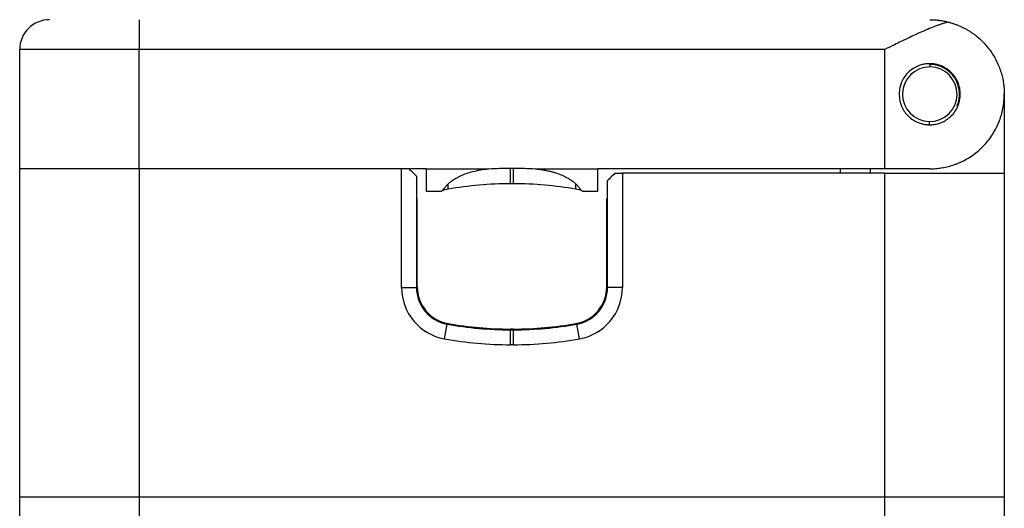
# Model space of a CAD drawing. Header units: inches. Extents: x 0.46 to 8.15, y 1.66 to 8.83.
# Tile 7 of 15: x 6.38 to 7.68, y 5.04 to 5.69. Entities that reach past the tile are written whole.
import ezdxf

# ---------------------------------------------------------------- set-up
doc = ezdxf.new("R2010")
doc.units = ezdxf.units.IN
doc.header["$MEASUREMENT"] = 0

msp = doc.modelspace()

# ---------------------------------------------------------------- linework, layer by layer
at = {"color": 7, "linetype": 'Continuous', "lineweight": 25}
for p, q in [((6.5351, 5.6875), (6.5351, 5.6481)), ((6.5351, 5.6481), (6.3776, 5.6481)), ((6.3776, 5.4906), (6.3776, 5.6481)), ((6.5351, 5.4906), (6.5351, 5.6481)), ((7.5193, 5.6481), (6.5351, 5.6481)), ((7.5193, 5.4906), (7.5193, 5.6481)), ((7.579, 5.6251), (7.579, 5.6284)), ((7.6768, 5.5891), (7.6768, 5.4847)), ((7.5778, 5.553), (7.5777, 5.5497)), ((6.5351, 5.4906), (6.3776, 5.4906)), ((6.3776, 5.0576), (6.3776, 5.4906)), ((6.914, 5.4906), (6.5351, 5.4906)), ((6.5351, 5.4906), (6.5351, 5.0576)), ((6.8815, 5.4906), (6.5351, 5.4906)), ((6.8815, 5.3339), (6.8815, 5.4906)), ((6.914, 5.4906), (6.9965, 5.4906)), ((6.914, 5.4906), (6.914, 5.4611)), ((7.0252, 5.4915), (7.0292, 5.4915)), ((7.0579, 5.4906), (7.1404, 5.4906)), ((7.5193, 5.4906), (7.1404, 5.4906)), ((7.1404, 5.4611), (7.1404, 5.4906)), ((7.163, 5.4847), (7.1729, 5.4847)), ((7.1729, 5.4847), (7.1729, 5.3339)), ((7.5193, 5.4847), (7.1729, 5.4847)), ((7.4603, 5.4906), (7.4603, 5.4847)), ((7.4996, 5.4906), (7.4996, 5.4847)), ((7.5784, 5.4906), (7.5193, 5.4906)), ((7.5193, 5.0576), (7.5193, 5.4847)), ((7.5193, 5.4847), (7.6768, 5.4847)), ((7.6768, 5.4847), (7.6768, 5.0576)), ((6.9012, 5.4808), (6.9012, 5.3339)), ((7.0292, 5.471), (7.0252, 5.471)), ((7.1532, 5.3339), (7.1532, 5.4749)), ((6.914, 5.4611), (6.9335, 5.4611)), ((7.1208, 5.4611), (7.1404, 5.4611)), ((6.9012, 5.4513), (6.9022, 5.4513)), ((6.9022, 5.3347), (6.9022, 5.4513)), ((7.1522, 5.3347), (7.1522, 5.4513)), ((7.1522, 5.4513), (7.1532, 5.4513)), ((6.8815, 5.3339), (6.9012, 5.3339)), ((7.1729, 5.3339), (7.1532, 5.3339)), ((6.9382, 5.2661), (6.9417, 5.2855)), ((7.0292, 5.279), (7.0252, 5.279)), ((7.0252, 5.2584), (7.0252, 5.278)), ((7.0252, 5.278), (7.0292, 5.278)), ((7.0292, 5.2584), (7.0292, 5.278)), ((7.1161, 5.2661), (7.1127, 5.2855)), ((7.0292, 5.2584), (7.0252, 5.2584)), ((6.3776, 4.467), (6.3776, 5.0576)), ((6.3776, 5.0576), (6.5351, 5.0576)), ((6.5351, 5.0576), (6.5351, 4.467)), ((6.5351, 5.0576), (7.5193, 5.0576)), ((7.5193, 4.467), (7.5193, 5.0576)), ((7.5193, 5.0576), (7.6768, 5.0576)), ((7.6768, 5.0576), (7.6768, 4.467))]:
    msp.add_line(p, q, dxfattribs=at)
for centre, radius, start, end in [((6.417, 5.6481), 0.0394, 90, 180), ((7.5784, 5.5891), 0.0394, 336.9072, 89.0547), ((7.5784, 5.5891), 0.036, 89.0547, 269.0547), ((7.5784, 5.5891), 0.036, 269.0547, 89.0547), ((7.0252, 4.9985), 0.4724, 90, 100.0435), ((7.0292, 4.9985), 0.4724, 79.9565, 90), ((6.9514, 5.4153), 0.0492, 100.0435, 110.7275), ((7.103, 5.4153), 0.0492, 69.2725, 79.9565), ((6.9504, 5.3339), 0.0689, 180, 259.8198), ((6.9504, 5.3339), 0.0492, 180, 259.8198), ((6.9514, 5.3347), 0.0492, 180, 259.9552), ((7.103, 5.3347), 0.0492, 280.0448, 0), ((7.104, 5.3339), 0.0492, 280.1802, 0), ((7.104, 5.3339), 0.0689, 280.1802, 0), ((7.0252, 5.7505), 0.4724, 259.8198, 270), ((7.0252, 5.7515), 0.4724, 259.9552, 270), ((7.0292, 5.7515), 0.4724, 270, 280.0448), ((7.0292, 5.7505), 0.4724, 270, 280.1802), ((7.0252, 5.7505), 0.4921, 259.8198, 270), ((7.0292, 5.7505), 0.4921, 270, 280.1802)]:
    msp.add_arc(centre, radius, start, end, dxfattribs=at)
for points, knots in [([(7.6029, 5.6844), (7.6017, 5.684), (7.5992, 5.6834), (7.5953, 5.6822), (7.5913, 5.6808), (7.587, 5.6793), (7.5809, 5.677), (7.5725, 5.6735), (7.5622, 5.669), (7.5515, 5.664), (7.5415, 5.6591), (7.5306, 5.6538), (7.5235, 5.6502), (7.5193, 5.6481)], [0, 0, 0, 0, 0.046753, 0.095127, 0.145154, 0.196862, 0.250278, 0.369898, 0.500911, 0.617765, 0.750128, 0.854015, 1, 1, 1, 1]), ([(7.5784, 5.6875), (7.5797, 5.6875), (7.5821, 5.6875), (7.5854, 5.6873), (7.5882, 5.687), (7.5921, 5.6866), (7.597, 5.6858), (7.601, 5.6848), (7.6029, 5.6844)], [0, 0, 0, 0, 0.156468, 0.29196, 0.406476, 0.500015, 0.764954, 1, 1, 1, 1]), ([(7.6029, 5.6844), (7.6042, 5.684), (7.6069, 5.6833), (7.6108, 5.682), (7.6146, 5.6806), (7.6184, 5.679), (7.6222, 5.6772), (7.6259, 5.6753), (7.6295, 5.6732), (7.6331, 5.6709), (7.6399, 5.6662), (7.6494, 5.6579), (7.6594, 5.6457), (7.6673, 5.6321), (7.6718, 5.6207), (7.6745, 5.6109), (7.6757, 5.6041), (7.6766, 5.5967), (7.6767, 5.5919), (7.6768, 5.5891)], [0, 0, 0, 0, 0.025629, 0.051778, 0.078463, 0.105696, 0.13349, 0.161857, 0.190808, 0.220354, 0.250504, 0.36883, 0.500257, 0.616883, 0.750289, 0.80896, 0.874895, 0.926975, 1, 1, 1, 1]), ([(7.5784, 5.6294), (7.5775, 5.6294), (7.5758, 5.6294), (7.5733, 5.6291), (7.5707, 5.6287), (7.5683, 5.6282), (7.5658, 5.6275), (7.5619, 5.626), (7.5564, 5.6232), (7.5484, 5.6169), (7.5404, 5.6057), (7.5368, 5.5891), (7.5404, 5.5725), (7.5483, 5.5613), (7.5563, 5.5549), (7.5626, 5.5517), (7.5682, 5.5499), (7.5733, 5.5489), (7.5767, 5.5488), (7.5784, 5.5487)], [0, 0, 0, 0, 0.021512, 0.042751, 0.063724, 0.08444, 0.104908, 0.125135, 0.186893, 0.250429, 0.365679, 0.499738, 0.633774, 0.749037, 0.812684, 0.874546, 0.915341, 0.957137, 1, 1, 1, 1]), ([(7.5784, 5.5487), (7.5793, 5.5487), (7.5812, 5.5488), (7.5841, 5.5491), (7.5872, 5.5496), (7.5903, 5.5505), (7.5933, 5.5515), (7.5966, 5.553), (7.6011, 5.5555), (7.6066, 5.5598), (7.6116, 5.5658), (7.6156, 5.5728), (7.6181, 5.5805), (7.619, 5.589), (7.6182, 5.5974), (7.6157, 5.6052), (7.6117, 5.6123), (7.6066, 5.6183), (7.6011, 5.6226), (7.5967, 5.6251), (7.5926, 5.6269), (7.5883, 5.6283), (7.5833, 5.6293), (7.5799, 5.6294), (7.5784, 5.6294)], [0, 0, 0, 0, 0.021818, 0.045214, 0.070194, 0.096763, 0.124927, 0.146811, 0.187286, 0.249804, 0.317857, 0.374548, 0.439042, 0.499247, 0.55975, 0.624517, 0.681452, 0.749816, 0.812503, 0.853231, 0.875062, 0.921118, 0.962756, 1, 1, 1, 1]), ([(7.5784, 5.4906), (7.5797, 5.4907), (7.5822, 5.4907), (7.586, 5.4909), (7.5898, 5.4913), (7.5936, 5.4918), (7.5974, 5.4925), (7.6011, 5.4933), (7.6049, 5.4943), (7.6086, 5.4954), (7.6122, 5.4966), (7.6158, 5.498), (7.6194, 5.4996), (7.6278, 5.5036), (7.6403, 5.5117), (7.6516, 5.5228), (7.6592, 5.5327), (7.6656, 5.5428), (7.6704, 5.5533), (7.6737, 5.5641), (7.6754, 5.5718), (7.6766, 5.5803), (7.6767, 5.5858), (7.6768, 5.5891)], [0, 0, 0, 0, 0.019223, 0.038679, 0.058392, 0.078384, 0.098676, 0.11929, 0.140245, 0.16156, 0.183254, 0.205342, 0.227841, 0.250766, 0.368353, 0.500613, 0.560802, 0.625077, 0.750333, 0.808961, 0.87497, 0.927002, 1, 1, 1, 1]), ([(6.9012, 5.4808), (6.9012, 5.4808), (6.9003, 5.4817), (6.8968, 5.4852), (6.8942, 5.4878), (6.8914, 5.4906)], [0, 0, 0, 0, 0.5, 0.5, 1, 1, 1, 1]), ([(6.9428, 5.4705), (6.9433, 5.471), (6.9444, 5.4719), (6.9461, 5.4733), (6.9478, 5.4746), (6.9496, 5.4759), (6.9516, 5.4772), (6.9548, 5.4792), (6.9599, 5.4818), (6.9673, 5.4847), (6.9759, 5.4872), (6.9858, 5.4893), (6.9928, 5.4902), (6.9965, 5.4906)], [0, 0, 0, 0, 0.042522, 0.08457, 0.12626, 0.167711, 0.209042, 0.250377, 0.370184, 0.499945, 0.648744, 0.815079, 1, 1, 1, 1]), ([(7.0579, 5.4906), (7.0598, 5.4904), (7.0635, 5.49), (7.0688, 5.4891), (7.0738, 5.4882), (7.0786, 5.4871), (7.083, 5.4859), (7.0883, 5.4842), (7.0943, 5.4819), (7.1002, 5.4789), (7.1047, 5.476), (7.1084, 5.4733), (7.1105, 5.4715), (7.1116, 5.4705)], [0, 0, 0, 0, 0.093999, 0.183334, 0.268104, 0.348426, 0.424437, 0.496298, 0.626878, 0.747348, 0.830792, 0.914682, 1, 1, 1, 1]), ([(7.163, 5.4847), (7.1602, 5.4819), (7.1576, 5.4793), (7.1541, 5.4758), (7.1532, 5.4749), (7.1532, 5.4749)], [0, 0, 0, 0, 0.5, 0.5, 1, 1, 1, 1]), ([(6.934, 5.4613), (6.9342, 5.4614), (6.9346, 5.4615), (6.9351, 5.4619), (6.9357, 5.4625), (6.9365, 5.4632), (6.9374, 5.4644), (6.9385, 5.4657), (6.9397, 5.4673), (6.9411, 5.4689), (6.9423, 5.47), (6.9428, 5.4705)], [0, 0, 0, 0, 0.095293, 0.17864, 0.250042, 0.380173, 0.499551, 0.632461, 0.749949, 0.882962, 1, 1, 1, 1]), ([(7.1116, 5.4705), (7.1119, 5.4702), (7.1127, 5.4695), (7.1138, 5.4683), (7.1148, 5.4671), (7.1159, 5.4657), (7.1172, 5.464), (7.1188, 5.4622), (7.1198, 5.4616), (7.1204, 5.4613)], [0, 0, 0, 0, 0.0764008, 0.1596951, 0.250324, 0.3676925, 0.5005228, 0.7184006, 1, 1, 1, 1])]:
    msp.add_open_spline(points, degree=3, knots=knots, dxfattribs=at)
for points in [[(6.9965, 5.4906), (7.0061, 5.4912), (7.0156, 5.4915), (7.0252, 5.4915)], [(7.0252, 5.471), (7.0252, 5.471), (7.0252, 5.4794), (7.0252, 5.4915)], [(7.0292, 5.4915), (7.0387, 5.4915), (7.0483, 5.4912), (7.0579, 5.4906)], [(7.0292, 5.471), (7.0292, 5.471), (7.0292, 5.4794), (7.0292, 5.4915)], [(6.9428, 5.4637), (6.9428, 5.4637), (6.9428, 5.4663), (6.9428, 5.4705)], [(7.1116, 5.4637), (7.1116, 5.4637), (7.1116, 5.4663), (7.1116, 5.4705)], [(6.9335, 5.4611), (6.9335, 5.4611), (6.9337, 5.4612), (6.934, 5.4613)], [(7.1204, 5.4613), (7.1207, 5.4612), (7.1208, 5.4611), (7.1208, 5.4611)]]:
    msp.add_open_spline(points, degree=3, dxfattribs=at)

doc.saveas('drawing.dxf')
